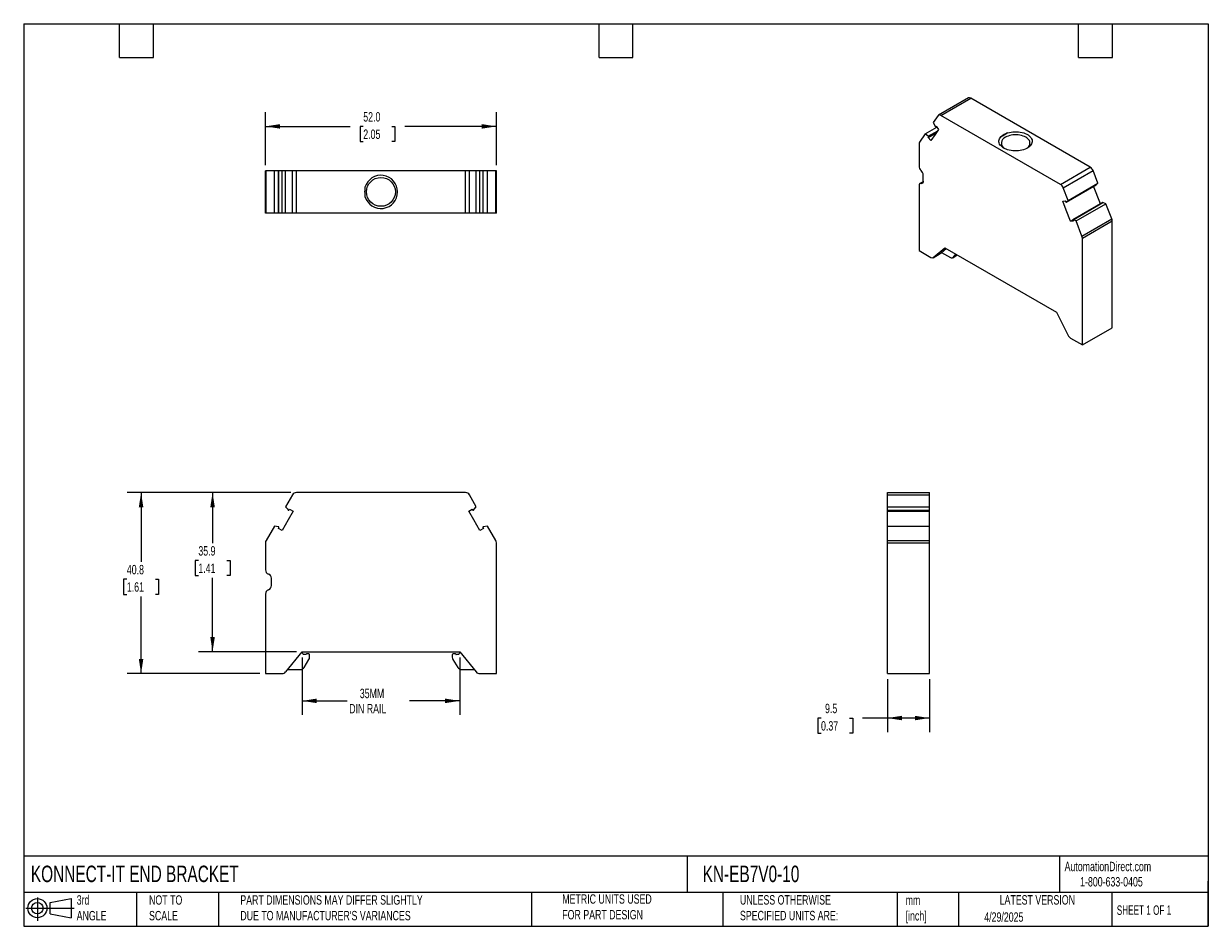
# Model space of a CAD drawing. Header units: millimetres. Extents: x 6 to 273, y 6 to 210.
import ezdxf

# ---------------------------------------------------------------- set-up
doc = ezdxf.new("R2010")
doc.units = ezdxf.units.MM
doc.linetypes.add('SLD-Solid', pattern=[0])
doc.layers.add('DIMENSIONS', color=140, linetype='SLD-Solid', lineweight=25)
doc.layers.add('TEXT', color=140, linetype='SLD-Solid', lineweight=25)
doc.layers.add('SLD-DEFPOINTS', color=7, linetype='Continuous')
doc.styles.add('SLDTEXTSTYLE0', font='TXT', dxfattribs={"width": 0.7})
doc.styles.add('SLDTEXTSTYLE1', font='TXT', dxfattribs={"width": 0.65})
doc.dimstyles.new('SLDDIMSTYLE0', dxfattribs={"dimtxt": 2.158008, "dimasz": 3.302, "dimexe": 0, "dimexo": 0.0625, "dimgap": 0.539502, "dimtad": 0, "dimtih": 1, "dimtoh": 1, "dimrnd": 1e-09, "dimzin": 12, "dimdsep": 46, "dimtxsty": 'SLDTEXTSTYLE0', "dimsah": 1, "dimcen": 0.09, "dimadec": 0, "dimazin": 3, "dimtfac": 1, "dimtofl": 0, "dimtmove": 0, "dimatfit": 3, "dimfxl": 0, "dimfrac": 2, "dimtolj": 1, "dimtzin": 12, "dimarcsym": 0})
doc.dimstyles.new('SLDDIMSTYLE1', dxfattribs={"dimtxt": 2.158008, "dimasz": 3.302, "dimexe": 0, "dimexo": 0.0625, "dimgap": 0.539502, "dimtad": 0, "dimtih": 1, "dimtoh": 1, "dimrnd": 1e-09, "dimzin": 4, "dimdsep": 46, "dimtxsty": 'SLDTEXTSTYLE0', "dimsah": 1, "dimcen": 0.09, "dimadec": 0, "dimazin": 1, "dimtfac": 1, "dimtofl": 0, "dimtmove": 0, "dimatfit": 3, "dimfxl": 0, "dimfrac": 2, "dimtolj": 1, "dimtzin": 12, "dimarcsym": 0})

# ---------------------------------------------------------------- blocks, each defined once
blk = doc.blocks.new('Block11')
at = {"color": 7, "linetype": 'SLD-Solid', "lineweight": 18}
for p, q in [((0, 2.88), (10.87, 2.88)), ((2.59, 5.31), (2.59, 0)), ((5.48, 4.17), (10.18, 5.03)), ((5.48, 1.6), (5.48, 4.17)), ((10.18, 5.03), (10.18, 0.73)), ((5.48, 1.6), (10.18, 0.73))]:
    blk.add_line(p, q, dxfattribs=at)
for radius in [2.15, 1.29]:
    blk.add_circle((2.59, 2.88), radius, dxfattribs=at)
blk = doc.blocks.new('Block12')
at = {"layer": 'SLD-DEFPOINTS'}
blk.add_blockref('Block11', (0, 0), dxfattribs=at)
blk = doc.blocks.new('_D')
at = {"layer": 'DIMENSIONS'}
for p, q in [((69.03, 66.88), (69.03, 53.93)), ((104.53, 66.88), (104.53, 53.93)), ((69.03, 57.1), (79.15, 57.1)), ((104.53, 57.1), (93.24, 57.1))]:
    blk.add_line(p, q, dxfattribs=at)
for points in [[(69.03, 57.1), (72.33, 56.6), (72.33, 57.61)], [(104.53, 57.1), (101.23, 57.61), (101.23, 56.6)]]:
    blk.add_solid(points, dxfattribs=at)
at = {"layer": 'DIMENSIONS', "char_height": 2.117, "attachment_point": 1, "style": 'SLDTEXTSTYLE0'}
for s, insert in [('35MM', (82.02, 59.83)), ('DIN RAIL', (79.63, 56.4))]:
    blk.add_mtext(s, dxfattribs=dict(at, insert=insert))
blk = doc.blocks.new('_D_1')
at = {"layer": 'DIMENSIONS'}
for p, q in [((66.47, 104), (45.7, 104)), ((48.87, 104), (48.87, 92.64)), ((45.67, 88.72), (44.94, 88.72)), ((44.94, 88.72), (44.94, 85.29)), ((52.08, 88.72), (52.8, 88.72)), ((52.8, 88.72), (52.8, 85.29)), ((44.94, 85.29), (45.67, 85.29)), ((48.87, 68.15), (48.87, 84.81)), ((52.8, 85.29), (52.08, 85.29)), ((67.76, 68.15), (45.7, 68.15))]:
    blk.add_line(p, q, dxfattribs=at)
for points in [[(48.87, 104), (48.36, 100.7), (49.38, 100.7)], [(48.87, 68.15), (49.38, 71.46), (48.36, 71.46)]]:
    blk.add_solid(points, dxfattribs=at)
at = {"layer": 'DIMENSIONS', "char_height": 2.117, "attachment_point": 1, "style": 'SLDTEXTSTYLE0'}
for s, insert in [('35.9', (45.67, 91.93)), ('1.41', (45.67, 88.02))]:
    blk.add_mtext(s, dxfattribs=dict(at, insert=insert))
blk = doc.blocks.new('_D_2')
at = {"layer": 'DIMENSIONS'}
for p, q in [((66.47, 104), (29.61, 104)), ((32.78, 104), (32.78, 88.41)), ((29.57, 84.5), (28.85, 84.5)), ((28.85, 84.5), (28.85, 81.07)), ((35.99, 84.5), (36.71, 84.5)), ((36.71, 84.5), (36.71, 81.07)), ((28.85, 81.07), (29.57, 81.07)), ((32.78, 63.23), (32.78, 80.59)), ((36.71, 81.07), (35.99, 81.07)), ((59.51, 63.23), (29.61, 63.23))]:
    blk.add_line(p, q, dxfattribs=at)
for points in [[(32.78, 104), (32.27, 100.7), (33.29, 100.7)], [(32.78, 63.23), (33.29, 66.54), (32.27, 66.54)]]:
    blk.add_solid(points, dxfattribs=at)
at = {"layer": 'DIMENSIONS', "char_height": 2.117, "attachment_point": 1, "style": 'SLDTEXTSTYLE0'}
for s, insert in [('40.8', (29.57, 87.71)), ('1.61', (29.57, 83.8))]:
    blk.add_mtext(s, dxfattribs=dict(at, insert=insert))
blk = doc.blocks.new('_D_3')
at = {"layer": 'DIMENSIONS'}
for p, q in [((200.79, 61.96), (200.79, 50.06)), ((210.29, 61.96), (210.29, 50.06)), ((185.86, 53.23), (185.14, 53.23)), ((185.14, 53.23), (185.14, 49.8)), ((192.27, 53.23), (193, 53.23)), ((193, 53.23), (193, 49.8)), ((200.79, 53.23), (195.2, 53.23)), ((210.29, 53.23), (200.79, 53.23)), ((185.14, 49.8), (185.86, 49.8)), ((193, 49.8), (192.27, 49.8))]:
    blk.add_line(p, q, dxfattribs=at)
for points in [[(200.79, 53.23), (204.09, 52.73), (204.09, 53.74)], [(210.29, 53.23), (206.99, 53.74), (206.99, 52.73)]]:
    blk.add_solid(points, dxfattribs=at)
at = {"layer": 'DIMENSIONS', "char_height": 2.117, "attachment_point": 1, "style": 'SLDTEXTSTYLE0'}
for s, insert in [('9.5', (186.76, 56.45)), ('0.37', (185.86, 52.53))]:
    blk.add_mtext(s, dxfattribs=dict(at, insert=insert))
blk = doc.blocks.new('_D_4')
at = {"layer": 'DIMENSIONS'}
for p, q in [((60.78, 177.7), (60.78, 189.61)), ((112.78, 177.7), (112.78, 189.61)), ((60.78, 186.43), (79.88, 186.43)), ((82.8, 186.43), (82.08, 186.43)), ((82.08, 186.43), (82.08, 183)), ((89.22, 186.43), (89.94, 186.43)), ((89.94, 186.43), (89.94, 183)), ((112.78, 186.43), (92.14, 186.43)), ((82.08, 183), (82.8, 183)), ((89.94, 183), (89.22, 183))]:
    blk.add_line(p, q, dxfattribs=at)
for points in [[(60.78, 186.43), (64.08, 185.92), (64.08, 186.94)], [(112.78, 186.43), (109.48, 186.94), (109.48, 185.92)]]:
    blk.add_solid(points, dxfattribs=at)
at = {"layer": 'DIMENSIONS', "char_height": 2.117, "attachment_point": 1, "style": 'SLDTEXTSTYLE0'}
for s, insert in [('52.0', (82.8, 189.64)), ('2.05', (82.8, 185.73))]:
    blk.add_mtext(s, dxfattribs=dict(at, insert=insert))

msp = doc.modelspace()

# ---------------------------------------------------------------- linework, layer by layer
for p, q in [((219.056, 192.834), (212.338, 188.956)), ((212.838, 188.906), (219.556, 192.784)), ((246.488, 177.237), (219.556, 192.784)), ((212.226, 188.852), (211.123, 187.285)), ((211.123, 187.285), (211.457, 186.619)), ((239.771, 173.359), (212.838, 188.906)), ((209.336, 184.746), (208.015, 182.869)), ((209.336, 184.746), (211.938, 186.248)), ((210.01, 184.233), (209.336, 184.746)), ((209.989, 183.959), (211.812, 185.012)), ((209.989, 183.959), (210.062, 184.086)), ((210.01, 184.233), (212.123, 185.453)), ((210.062, 184.086), (211.913, 185.154)), ((211.54, 184.624), (210.566, 183.241)), ((211.457, 186.619), (211.552, 186.428)), ((212.335, 185.754), (211.54, 184.624)), ((211.657, 186.361), (211.787, 186.436)), ((211.666, 186.368), (211.756, 186.474)), ((211.666, 186.368), (211.786, 186.437)), ((211.756, 186.474), (212.335, 185.754)), ((207.92, 182.515), (207.92, 177.541)), ((210.566, 183.241), (209.989, 183.959)), ((60.78, 166.932), (60.78, 176.432)), ((60.915, 176.432), (60.78, 176.432)), ((60.915, 166.932), (60.915, 176.432)), ((62.784, 176.432), (60.915, 176.432)), ((62.784, 166.932), (62.784, 176.432)), ((63.736, 176.432), (62.784, 176.432)), ((63.736, 166.932), (63.736, 176.432)), ((63.82, 176.432), (63.736, 176.432)), ((63.82, 166.932), (63.82, 176.432)), ((64.523, 176.432), (63.82, 176.432)), ((64.523, 166.932), (64.523, 176.432)), ((65.311, 176.432), (64.523, 176.432)), ((65.311, 166.932), (65.311, 176.432)), ((66.87, 176.432), (65.311, 176.432)), ((66.87, 166.932), (66.87, 176.432)), ((67.736, 176.432), (66.87, 176.432)), ((67.736, 166.932), (67.736, 176.432)), ((105.825, 176.432), (67.736, 176.432)), ((105.825, 166.932), (105.825, 176.432)), ((106.69, 176.432), (105.825, 176.432)), ((106.69, 166.932), (106.69, 176.432)), ((108.25, 176.432), (106.69, 176.432)), ((108.25, 166.932), (108.25, 176.432)), ((109.038, 176.432), (108.25, 176.432)), ((109.038, 166.932), (109.038, 176.432)), ((109.741, 176.432), (109.038, 176.432)), ((109.741, 176.432), (109.741, 166.932)), ((109.825, 176.432), (109.741, 176.432)), ((109.825, 166.932), (109.825, 176.432)), ((110.777, 176.432), (109.825, 176.432)), ((110.777, 166.932), (110.777, 176.432)), ((112.646, 176.432), (110.777, 176.432)), ((112.646, 166.932), (112.646, 176.432)), ((112.78, 176.432), (112.646, 176.432)), ((112.78, 166.932), (112.78, 176.432)), ((239.771, 173.359), (246.488, 177.237)), ((240.383, 172.597), (247.101, 176.475)), ((248.203, 173.635), (247.101, 176.475)), ((208.868, 173.976), (208.127, 173.549)), ((208.397, 173.587), (208.836, 173.841)), ((208.874, 174.084), (208.874, 175.445)), ((241.486, 169.757), (248.203, 173.635)), ((247.774, 173.273), (248.203, 173.635)), ((207.92, 173.091), (207.92, 158.456)), ((241.486, 169.757), (240.383, 172.597)), ((241.052, 169.392), (247.769, 173.27)), ((241.057, 169.395), (247.774, 173.273)), ((248.745, 168.989), (247.208, 172.946)), ((247.769, 173.27), (247.774, 173.273)), ((240.274, 169.625), (240.853, 169.677)), ((241.07, 167.577), (240.274, 169.625)), ((240.853, 169.677), (240.943, 169.467)), ((241.057, 169.395), (241.152, 169.476)), ((241.152, 169.476), (241.486, 169.757)), ((249.278, 169.297), (242.561, 165.419)), ((242.599, 165.419), (249.317, 169.297)), ((243.273, 165.155), (249.99, 169.033)), ((249.99, 169.033), (249.317, 169.297)), ((251.312, 165.629), (249.99, 169.033)), ((60.915, 166.932), (60.78, 166.932)), ((62.784, 166.932), (60.915, 166.932)), ((63.736, 166.932), (62.784, 166.932)), ((63.82, 166.932), (63.736, 166.932)), ((64.523, 166.932), (63.82, 166.932)), ((65.311, 166.932), (64.523, 166.932)), ((66.87, 166.932), (65.311, 166.932)), ((67.736, 166.932), (66.87, 166.932)), ((105.825, 166.932), (67.736, 166.932)), ((106.69, 166.932), (105.825, 166.932)), ((108.25, 166.932), (106.69, 166.932)), ((109.038, 166.932), (108.25, 166.932)), ((109.741, 166.932), (109.038, 166.932)), ((109.825, 166.932), (109.741, 166.932)), ((110.777, 166.932), (109.825, 166.932)), ((112.646, 166.932), (110.777, 166.932)), ((112.78, 166.932), (112.646, 166.932)), ((242.043, 165.07), (241.07, 167.577)), ((242.043, 165.07), (242.541, 165.357)), ((243.273, 165.155), (242.599, 165.419)), ((244.594, 161.752), (251.312, 165.629)), ((242.62, 165.122), (242.043, 165.07)), ((242.547, 165.332), (242.62, 165.122)), ((244.594, 161.752), (243.273, 165.155)), ((244.689, 161.288), (251.407, 165.166)), ((251.407, 141.107), (251.407, 165.166)), ((244.689, 137.23), (244.689, 161.288)), ((207.92, 158.456), (210.588, 156.916)), ((211.088, 156.866), (213.088, 158.021)), ((211.137, 156.901), (213.753, 159.105)), ((211.137, 156.901), (213.083, 158.024)), ((213.01, 158.066), (214.044, 158.937)), ((213.01, 158.066), (215.023, 156.904)), ((213.753, 159.105), (238.856, 144.614)), ((215.624, 156.944), (216.203, 157.691)), ((216.473, 157.535), (216.331, 157.352)), ((215.523, 156.855), (216.23, 157.263)), ((216.331, 157.352), (215.624, 156.944)), ((238.856, 144.614), (241.473, 139.388)), ((242.021, 138.77), (244.689, 137.23)), ((244.689, 137.23), (251.407, 141.107)), ((66.87, 103.504), (65.311, 100.806)), ((105.825, 104.004), (67.736, 104.004)), ((108.25, 100.806), (106.69, 103.504)), ((200.79, 104.004), (210.29, 104.004)), ((200.79, 103.504), (200.79, 104.004)), ((200.79, 103.504), (210.29, 103.504)), ((200.79, 100.806), (200.79, 103.504)), ((210.29, 103.504), (210.29, 104.004)), ((210.29, 100.806), (210.29, 103.504)), ((65.311, 100.806), (65.783, 100.225)), ((65.783, 100.225), (65.918, 100.059)), ((67.024, 99.787), (65.9, 97.841)), ((66.079, 100.067), (66.206, 100.26)), ((66.206, 100.26), (67.024, 99.787)), ((106.537, 99.787), (107.355, 100.26)), ((107.661, 97.841), (106.537, 99.787)), ((107.355, 100.26), (107.482, 100.067)), ((107.643, 100.059), (107.778, 100.225)), ((107.778, 100.225), (108.25, 100.806)), ((200.79, 100.806), (210.29, 100.806)), ((200.79, 100.225), (200.79, 100.806)), ((200.79, 100.059), (200.79, 100.225)), ((200.79, 100.059), (210.29, 100.059)), ((200.79, 100.022), (200.79, 100.059)), ((200.79, 100.022), (210.29, 100.022)), ((200.79, 99.787), (200.79, 100.022)), ((200.79, 99.787), (210.29, 99.787)), ((200.79, 97.841), (200.79, 99.787)), ((210.29, 100.059), (210.29, 100.806)), ((210.29, 100.022), (210.29, 100.059)), ((210.29, 99.787), (210.29, 100.022)), ((210.29, 96.433), (210.29, 99.787)), ((62.784, 96.433), (60.915, 93.199)), ((63.736, 96.281), (62.784, 96.433)), ((63.707, 95.93), (63.81, 96.137)), ((65.9, 97.841), (64.523, 95.459)), ((109.038, 95.459), (107.661, 97.841)), ((109.751, 96.137), (109.854, 95.93)), ((110.777, 96.433), (109.825, 96.281)), ((112.646, 93.199), (110.777, 96.433)), ((200.79, 96.433), (200.79, 97.841)), ((200.79, 96.433), (210.29, 96.433)), ((200.79, 93.199), (200.79, 96.433)), ((210.29, 93.199), (210.29, 96.433)), ((64.523, 95.459), (63.707, 95.93)), ((109.854, 95.93), (109.038, 95.459)), ((60.78, 92.699), (60.78, 86.607)), ((112.78, 63.235), (112.78, 92.699)), ((200.79, 92.699), (200.79, 93.199)), ((200.79, 93.199), (210.29, 93.199)), ((200.79, 92.699), (210.29, 92.699)), ((200.79, 63.235), (200.79, 92.699)), ((210.29, 92.699), (210.29, 93.199)), ((210.29, 63.235), (210.29, 92.699)), ((62.13, 83.049), (62.13, 84.716)), ((60.78, 81.157), (60.78, 63.235)), ((65.33, 63.604), (69.03, 68.154)), ((69.03, 68.154), (104.53, 68.154)), ((69.857, 67.554), (69.354, 67.554)), ((70.53, 67.654), (70.03, 67.654)), ((70.73, 66.945), (70.73, 67.454)), ((102.83, 67.454), (102.83, 66.945)), ((103.53, 67.654), (103.03, 67.654)), ((104.207, 67.554), (103.704, 67.554)), ((104.53, 68.154), (108.231, 63.604)), ((65.779, 64.156), (68.625, 64.156)), ((69.476, 64.63), (70.581, 66.419)), ((102.98, 66.419), (104.085, 64.63)), ((104.936, 64.156), (107.782, 64.156)), ((60.78, 63.235), (64.554, 63.235)), ((109.007, 63.235), (112.78, 63.235)), ((200.79, 63.235), (210.29, 63.235)), ((200.79, 63.235), (210.29, 63.235)), ((200.79, 63.235), (200.79, 63.235)), ((210.29, 63.235), (210.29, 63.235))]:
    msp.add_line(p, q)
at = {"flags": 128}
for points in [[(211.552, 186.428), (211.564, 186.408), (211.578, 186.39), (211.594, 186.375), (211.611, 186.364), (211.627, 186.358), (211.642, 186.356), (211.656, 186.36), (211.666, 186.368)], [(227.876, 184.972), (228.255, 185.075), (228.651, 185.153), (229.06, 185.205), (229.477, 185.231), (229.896, 185.229), (230.312, 185.201), (230.72, 185.146), (231.114, 185.065), (231.491, 184.959), (231.844, 184.829), (232.171, 184.678), (232.466, 184.506), (232.726, 184.316), (232.947, 184.111), (233.128, 183.893), (233.265, 183.664), (233.357, 183.428), (233.403, 183.188), (233.402, 182.946), (233.355, 182.706), (233.261, 182.47), (233.122, 182.242), (232.94, 182.024), (232.717, 181.82), (232.456, 181.631), (232.159, 181.46), (231.832, 181.309), (231.477, 181.18), (231.1, 181.075), (230.705, 180.995), (230.297, 180.941), (229.88, 180.913), (229.462, 180.913), (229.045, 180.939), (228.636, 180.992), (228.241, 181.071), (227.863, 181.176), (227.507, 181.304), (227.179, 181.454), (226.881, 181.624), (226.619, 181.812), (226.394, 182.017), (226.211, 182.234), (226.07, 182.462), (225.975, 182.697), (225.925, 182.937), (225.923, 183.179), (225.967, 183.42), (226.057, 183.656), (226.193, 183.885), (226.372, 184.103)], [(232.123, 181.441), (232.218, 181.508), (232.441, 181.694), (232.623, 181.894), (232.762, 182.106), (232.855, 182.326), (232.903, 182.55), (232.903, 182.776), (232.855, 183.001), (232.762, 183.221), (232.623, 183.432), (232.441, 183.632), (232.218, 183.819), (231.958, 183.988), (231.665, 184.138), (231.342, 184.267), (230.995, 184.372), (230.629, 184.452), (230.248, 184.506), (229.859, 184.533), (229.467, 184.533), (229.078, 184.506), (228.698, 184.452), (228.331, 184.372), (227.984, 184.267), (227.662, 184.138), (227.369, 183.988)], [(208.397, 173.587), (208.297, 173.595), (208.204, 173.581), (208.122, 173.545), (208.051, 173.489), (207.995, 173.413), (207.954, 173.32), (207.928, 173.212), (207.92, 173.091)], [(208.874, 174.084), (208.866, 173.963), (208.841, 173.854), (208.799, 173.761), (208.743, 173.686), (208.673, 173.629), (208.59, 173.594), (208.498, 173.58), (208.397, 173.587)], [(240.943, 169.467), (240.954, 169.447), (240.967, 169.428), (240.982, 169.411), (240.998, 169.399), (241.015, 169.391), (241.031, 169.387), (241.045, 169.389), (241.057, 169.395)], [(242.599, 165.419), (242.583, 165.423), (242.569, 165.422), (242.557, 165.416), (242.548, 165.406), (242.542, 165.391), (242.54, 165.374), (242.542, 165.354), (242.547, 165.332)], [(216.331, 157.352), (216.279, 157.298), (216.23, 157.263)]]:
    msp.add_lwpolyline(points, dxfattribs=at)
msp.add_circle((86.78, 171.682), 3.245)
for centre, radius, start, end in [((219.266, 192.405), 0.478, 52.63127, 116.05828), ((212.56, 188.566), 0.44, 50.75711, 139.42283), ((209.934, 184.123), 0.134, 343.7555, 55.25519), ((208.533, 182.54), 0.614, 147.61674, 182.35593), ((227.854, 182.678), 1.397, 110.32288, 242.2871), ((209.483, 177.62), 1.565, 182.90688, 226.07583), ((207.312, 175.366), 1.565, 2.90688, 46.07583), ((245.661, 175.944), 1.535, 20.24169, 57.36293), ((86.78, 171.682), 3.745, 196.49727, 163.50273), ((238.943, 172.066), 1.535, 20.24169, 57.36293), ((249.298, 169.258), 0.0437, 64.32321, 117.0739), ((250.105, 165.141), 1.302, 1.10961, 22.03745), ((243.387, 161.263), 1.302, 1.10961, 22.03745), ((210.873, 157.293), 0.472, 232.89257, 303.8975), ((215.302, 157.25), 0.445, 231.11561, 316.51162), ((242.814, 140.026), 1.485, 205.44295, 237.74549), ((67.736, 103.004), 1, 90, 149.9744), ((105.825, 103.004), 1, 30.0256, 90), ((65.995, 100.122), 0.1, 219.09122, 326.48518), ((107.566, 100.122), 0.1, 213.51482, 320.90878), ((63.72, 96.182), 0.1, 333.51482, 80.90878), ((109.841, 96.182), 0.1, 99.09122, 206.48518), ((61.78, 92.699), 1, 149.97437, 180), ((111.78, 92.699), 1, 0, 30.02561), ((61.78, 86.607), 1, 180, 251.03443), ((61.13, 84.716), 1, 0, 71.03443), ((61.13, 83.049), 1, 288.96557, 0), ((61.78, 81.157), 1, 108.96557, 180), ((66.383, 66.73), 2.942, 18.83764, 27.7544), ((69.354, 67.754), 0.2, 201.62653, 270), ((69.857, 67.654), 0.1, 270, 330), ((70.03, 67.554), 0.1, 90, 150), ((70.53, 67.454), 0.2, 360, 90), ((69.73, 66.945), 1, 328.2919, 0), ((103.03, 67.454), 0.2, 90, 180), ((103.83, 66.945), 1, 180, 211.7081), ((103.53, 67.554), 0.1, 30, 90), ((103.704, 67.654), 0.1, 210, 270), ((104.207, 67.754), 0.2, 270, 338.37347), ((107.178, 66.73), 2.942, 152.24562, 161.16236), ((68.625, 65.156), 1, 270, 328.2919), ((104.936, 65.156), 1, 211.7081, 270), ((64.554, 64.235), 1, 270, 320.87663), ((109.007, 64.235), 1, 219.12337, 270)]:
    msp.add_arc(centre, radius, start, end)
for points, knots in [([(227.876, 184.972), (227.591, 184.849), (227.319, 184.713), (226.817, 184.423), (226.585, 184.268), (226.372, 184.103)], [0, 0, 0, 0, 0.5, 0.5, 1, 1, 1, 1]), ([(227.07, 184.506), (227.106, 184.527), (227.143, 184.548), (227.18, 184.57), (227.255, 184.613), (227.331, 184.657), (227.409, 184.702), (227.484, 184.745), (227.561, 184.79), (227.639, 184.834), (227.717, 184.88), (227.796, 184.925), (227.876, 184.972)], [0, 0, 0, 0, 0.0001551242, 0.0001551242, 0.0001551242, 0.000465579, 0.000465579, 0.000465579, 0.0007678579, 0.0007678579, 0.0007678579, 0.0010711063, 0.0010711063, 0.0010711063, 0.0010711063]), ([(83.189, 172.746), (83.138, 172.393), (83.112, 172.034), (83.112, 171.325), (83.138, 170.971), (83.189, 170.618)], [0, 0, 0, 0, 0.5, 0.5, 1, 1, 1, 1])]:
    msp.add_open_spline(points, degree=3, knots=knots)
msp.add_open_spline([(226.372, 184.103), (226.586, 184.227), (226.819, 184.361), (227.07, 184.506)], degree=3)
at = {"layer": 'TEXT'}
for p, q in [((6.35, 209.55), (273.05, 209.55)), ((6.35, 209.55), (6.35, 6.35)), ((27.94, 201.93), (27.94, 209.55)), ((35.56, 201.93), (35.56, 209.55)), ((135.89, 201.93), (135.89, 209.55)), ((143.51, 201.93), (143.51, 209.55)), ((243.84, 201.93), (243.84, 209.55)), ((251.46, 201.93), (251.46, 209.55)), ((273.05, 209.55), (273.05, 6.35)), ((27.94, 201.93), (35.56, 201.93)), ((135.89, 201.93), (143.51, 201.93)), ((243.84, 201.93), (251.46, 201.93)), ((273.05, 22.126), (6.35, 22.126)), ((155.759, 22.126), (155.759, 13.97)), ((239.575, 22.126), (239.575, 13.97)), ((273.05, 6.35), (273.05, 16.51)), ((273.05, 13.97), (6.35, 13.97)), ((31.75, 13.97), (31.75, 6.35)), ((50.212, 13.97), (50.212, 6.35)), ((120.646, 13.97), (120.646, 6.35)), ((163.78, 13.97), (163.78, 6.35)), ((203.024, 13.97), (203.024, 6.35)), ((216.812, 13.97), (216.812, 6.35)), ((251.349, 13.97), (251.349, 6.35)), ((6.35, 6.35), (273.05, 6.35))]:
    msp.add_line(p, q, dxfattribs=at)

# ---------------------------------------------------------------- block references
at = {"layer": 'SLD-DEFPOINTS'}
msp.add_blockref('Block12', (6.838, 7.554), dxfattribs=at)

# ---------------------------------------------------------------- texts
at = {"layer": 'TEXT'}
for s, insert, char_height, attachment_point, style in [('KONNECT-IT END BRACKET', (7.966, 20.006), 3.70417, 1, 'SLDTEXTSTYLE0'), ('KN-EB7V0-10', (159.208, 20.006), 3.70417, 1, 'SLDTEXTSTYLE0'), ('AutomationDirect.com', (240.695, 20.877), 2.11667, 1, 'SLDTEXTSTYLE0'), ('1-800-633-0405', (244.192, 17.437), 2.11667, 1, 'SLDTEXTSTYLE0'), ('3rd^JANGLE', (18.282, 13.338), 2.1167, 1, 'SLDTEXTSTYLE0'), ('NOT TO^JSCALE', (34.575, 13.338), 2.11667, 1, 'SLDTEXTSTYLE0'), ("PART DIMENSIONS MAY DIFFER SLIGHTLY ^JDUE TO MANUFACTURER'S VARIANCES", (55.119, 13.341), 2.11667, 1, 'SLDTEXTSTYLE0'), ('METRIC UNITS USED ^JFOR PART DESIGN', (127.604, 13.556), 2.11667, 1, 'SLDTEXTSTYLE0'), ('UNLESS OTHERWISE ^JSPECIFIED UNITS ARE:', (167.608, 13.361), 2.11667, 1, 'SLDTEXTSTYLE0'), ('LATEST VERSION', (234.552, 13.364), 2.11667, 2, 'SLDTEXTSTYLE0'), ('mm^J[inch]', (204.907, 13.297), 2.1167, 1, 'SLDTEXTSTYLE0'), ('SHEET 1 OF 1', (252.441, 11.051), 2.11667, 1, 'SLDTEXTSTYLE1'), ('4/29/2025', (222.613, 9.497), 2.1167, 1, 'SLDTEXTSTYLE0')]:
    msp.add_mtext(s, dxfattribs=dict(at, insert=insert, char_height=char_height, attachment_point=attachment_point, style=style))

# ---------------------------------------------------------------- dimensions: what is measured, and where the dimension line sits
at = {"layer": 'DIMENSIONS'}
for base, p1, p2, dimstyle, picture, middle in [((112.78, 186.432), (60.78, 176.432), (112.78, 176.432), 'SLDDIMSTYLE1', '_D_4', (86.009, 186.432)), ((210.29, 53.235), (200.79, 63.235), (210.29, 63.235), 'SLDDIMSTYLE0', '_D_3', (189.067, 53.235))]:
    dim = msp.add_linear_dim(base=base, p1=p1, p2=p2, dimstyle=dimstyle, dxfattribs=at)
    dim.commit()
    dim.dimension.update_dxf_attribs({"geometry": picture, "text_midpoint": middle, "dimtype": 160})
for base, p1, picture, middle in [((32.78, 104.004), (60.78, 63.235), '_D_2', (32.78, 84.502)), ((48.873, 104.004), (69.03, 68.154), '_D_1', (48.873, 88.722))]:
    dim = msp.add_linear_dim(base=base, p1=p1, p2=(67.736, 104.004), angle=90, dimstyle='SLDDIMSTYLE0', dxfattribs=at)
    dim.commit()
    dim.dimension.update_dxf_attribs({"geometry": picture, "text_midpoint": middle, "dimtype": 160})
dim = msp.add_linear_dim(base=(104.53, 57.105), p1=(69.03, 68.154), p2=(104.53, 68.154), text='35MM\\PDIN RAIL', dimstyle='SLDDIMSTYLE0', dxfattribs=at)
dim.commit()
dim.dimension.update_dxf_attribs({"geometry": '_D', "text_midpoint": (86.194, 57.105), "dimtype": 160})

doc.saveas('drawing.dxf')
